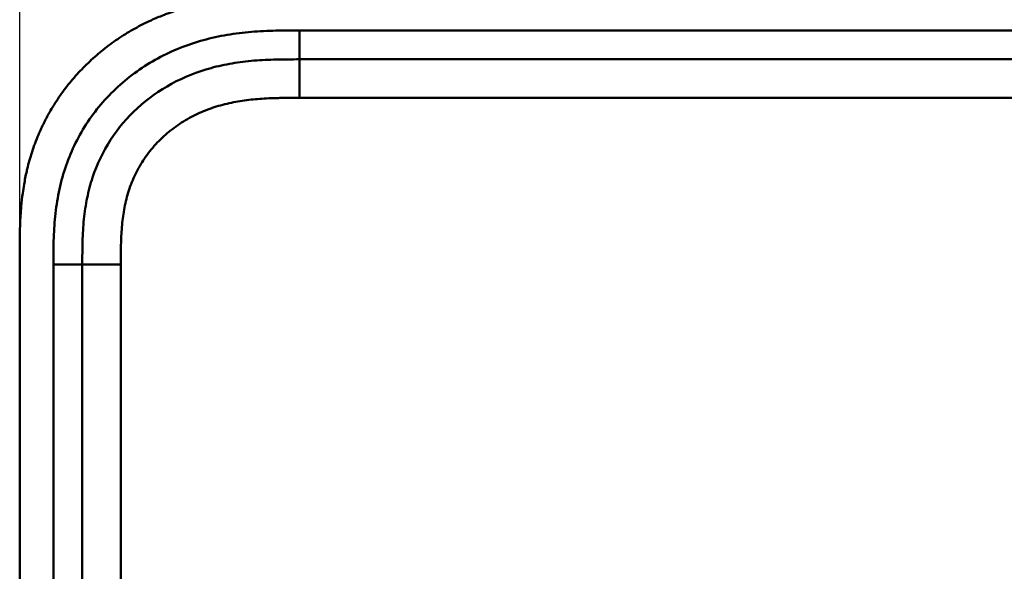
# Model space of a CAD drawing. Header units: millimetres. Extents: x 20 to 833, y 20 to 574.
# Tile 5 of 22: x 91 to 193, y 458 to 515. Entities that reach past the tile are written whole.
import ezdxf

# ---------------------------------------------------------------- set-up
doc = ezdxf.new("R2010")
doc.units = ezdxf.units.MM
doc.header["$LTSCALE"] = 2
for name, color, linetype, lineweight in [('Bemaßungen(DIN)', 7, 'Continuous', 25), ('Sichtbare Kanten(DIN)', 7, 'Continuous', 50), ('Sichtbare tangentiale Kanten(DIN)', 7, 'Continuous', 50)]:
    doc.layers.add(name, color=color, linetype=linetype, lineweight=lineweight)
doc.styles.add('STANDARD-DIN~0', font='arial.ttf')
doc.dimstyles.new('CAD-LAN', dxfattribs={"dimscale": 2, "dimtxt": 3.5, "dimasz": 2.5, "dimexe": 3.175, "dimexo": 0, "dimgap": 0.8, "dimtad": 1, "dimrnd": 1e-08, "dimtxsty": 'STANDARD-DIN~0', "dimcen": 0.09, "dimdle": 10, "dimclrd": 250, "dimclre": 250, "dimclrt": 250, "dimadec": 0, "dimazin": 2, "dimtfac": 1, "dimtmove": 0, "dimatfit": 3, "dimfxl": 1, "dimtolj": 1, "dimtzin": 0, "dimlwd": 25, "dimlwe": 25, "dimarcsym": 0})

# ---------------------------------------------------------------- blocks, each defined once
blk = doc.blocks.new('*D21')
at = {"layer": 'Bemaßungen(DIN)', "color": 250, "linetype": 'Continuous', "lineweight": 25, "true_color": 0x3f3f3f, "transparency": 16777216}
for p, q in [((91.25, 490.66), (91.25, 541.01)), ((305.25, 490.66), (305.25, 541.01)), ((300.25, 534.66), (96.25, 534.66))]:
    blk.add_line(p, q, dxfattribs=at)
at = {"layer": 'Bemaßungen(DIN)', "color": 250, "linetype": 'Continuous', "true_color": 0x3f3f3f, "transparency": 16777216}
for points in [[(96.25, 535.49), (96.25, 533.82), (91.25, 534.66)], [(300.25, 535.49), (300.25, 533.82), (305.25, 534.66)]]:
    blk.add_solid(points, dxfattribs=at)
at = {"layer": 'Defpoints', "color": 0, "linetype": 'Continuous', "transparency": 16777216}
for p in [(91.25, 534.66), (91.25, 490.66), (305.25, 490.66)]:
    blk.add_point(p, dxfattribs=at)
at = {"layer": 'Bemaßungen(DIN)', "color": 250, "linetype": 'Continuous', "lineweight": 25, "true_color": 0x3f3f3f, "transparency": 16777216, "insert": (190.47, 543.29), "char_height": 7, "attachment_point": 1, "style": 'STANDARD-DIN~0'}
blk.add_mtext('\\A1;214', dxfattribs=at)

msp = doc.modelspace()

# ---------------------------------------------------------------- linework, layer by layer
at = {"layer": 'Sichtbare Kanten(DIN)'}
for p, q in [((265.21, 510.943), (120.286, 510.943)), ((91.248, 490.658), (91.248, 299.227)), ((97.748, 489.658), (97.748, 300.227))]:
    msp.add_line(p, q, dxfattribs=at)
for points, knots in [([(119.287, 517.443), (118.689, 517.443), (117.638, 517.442), (116.427, 517.417), (115.514, 517.382), (114.904, 517.349), (114.142, 517.295), (113.531, 517.24), (112.768, 517.157), (112.157, 517.077), (111.242, 516.936), (110.331, 516.766), (109.125, 516.488), (108.228, 516.24), (107.34, 515.959), (106.754, 515.755), (105.882, 515.425), (105.023, 515.062), (103.762, 514.457), (102.673, 513.853), (101.358, 513.02), (100.347, 512.292), (99.139, 511.309), (98.221, 510.464), (97.141, 509.341), (96.333, 508.389), (95.398, 507.141), (94.714, 506.095), (94.021, 504.872), (93.603, 504.034), (93.22, 503.179), (92.983, 502.601), (92.71, 501.871), (92.51, 501.279), (92.284, 500.534), (92.121, 499.933), (91.903, 499.026), (91.721, 498.112), (91.533, 496.887), (91.431, 495.967), (91.356, 495.049), (91.318, 494.437), (91.284, 493.674), (91.266, 493.066), (91.254, 492.309), (91.248, 491.556), (91.248, 490.957), (91.248, 490.658)], [0.00000945, 0.00000945, 0.00000945, 0.00000945, 0.04167564, 0.07292528, 0.08334182, 0.10417491, 0.11459146, 0.13542455, 0.1458411, 0.16667419, 0.17709074, 0.20834038, 0.22917347, 0.26042311, 0.27083965, 0.29167275, 0.30208929, 0.33333893, 0.35417202, 0.39583821, 0.4166713, 0.45833749, 0.47917058, 0.52083676, 0.54166985, 0.58333604, 0.60416913, 0.64583532, 0.66666841, 0.69791805, 0.70833459, 0.72916769, 0.73958423, 0.76041733, 0.77083387, 0.79166696, 0.80208351, 0.83333315, 0.85416624, 0.88541588, 0.89583243, 0.91666552, 0.92708206, 0.94791516, 0.9583317, 0.9791648, 0.99999789, 0.99999789, 0.99999789, 0.99999789]), ([(120.286, 510.943), (119.481, 510.943), (117.885, 510.941), (115.548, 510.834), (113.282, 510.558), (110.365, 509.92), (106.931, 508.558), (103.347, 506.015), (100.516, 502.673), (98.957, 499.394), (98.21, 496.565), (97.88, 494.348), (97.749, 492.042), (97.748, 490.458), (97.748, 489.658)], [18.3883596, 18.3883596, 18.3883596, 18.3883596, 18.6318617, 18.875363, 19.1188643, 19.3623656, 19.8493681, 20.3363707, 20.8233732, 21.3103757, 21.553877, 21.7973783, 22.0408796, 22.2843823, 22.2843823, 22.2843823, 22.2843823])]:
    msp.add_open_spline(points, degree=3, knots=knots, dxfattribs=at)
at = {"layer": 'Sichtbare tangentiale Kanten(DIN)'}
for p, q in [((120.286, 513.943), (265.21, 513.943)), ((120.286, 510.943), (120.286, 513.943)), ((120.286, 506.943), (120.286, 510.943)), ((265.21, 506.943), (120.286, 506.943)), ((94.748, 300.227), (94.748, 489.658)), ((97.748, 489.658), (94.748, 489.658)), ((101.748, 489.658), (97.748, 489.658)), ((101.748, 489.658), (101.748, 300.227))]:
    msp.add_line(p, q, dxfattribs=at)
for points, knots in [([(94.748, 489.658), (94.748, 490.458), (94.749, 492.105), (94.89, 494.639), (95.263, 497.162), (96.13, 500.452), (97.968, 504.32), (101.301, 508.253), (105.493, 511.224), (109.471, 512.798), (112.788, 513.521), (115.31, 513.828), (117.834, 513.942), (119.481, 513.943), (120.286, 513.943)], [18.388359, 18.388359, 18.388359, 18.388359, 18.6318621, 18.8753634, 19.1188646, 19.3623659, 19.8493685, 20.336371, 20.8233735, 21.3103761, 21.5538774, 21.7973786, 22.0408799, 22.2843826, 22.2843826, 22.2843826, 22.2843826]), ([(120.286, 506.943), (120.122, 506.943), (119.959, 506.943), (119.795, 506.943), (119.353, 506.942), (118.91, 506.94), (118.467, 506.934), (118.315, 506.932), (118.163, 506.929), (118.01, 506.925), (117.934, 506.924), (117.858, 506.922), (117.782, 506.92), (117.706, 506.918), (117.63, 506.915), (117.55, 506.913), (117.24, 506.903), (116.946, 506.89), (116.64, 506.872), (116.633, 506.872), (116.625, 506.871), (116.618, 506.871), (116.001, 506.835), (115.413, 506.783), (114.82, 506.707), (114.81, 506.706), (114.801, 506.705), (114.792, 506.704), (114.192, 506.626), (113.6, 506.525), (113.01, 506.394), (113.005, 506.393), (112.999, 506.392), (112.994, 506.39), (112.395, 506.256), (111.798, 506.09), (111.219, 505.892), (111.215, 505.891), (111.212, 505.89), (111.209, 505.888), (110.622, 505.687), (110.041, 505.449), (109.482, 505.176), (108.923, 504.903), (108.378, 504.593), (107.859, 504.249), (107.339, 503.904), (106.841, 503.523), (106.373, 503.111), (105.903, 502.697), (105.458, 502.245), (105.052, 501.769), (104.648, 501.294), (104.275, 500.786), (103.944, 500.258), (103.615, 499.733), (103.321, 499.18), (103.072, 498.615), (102.825, 498.056), (102.616, 497.473), (102.446, 496.884), (102.445, 496.88), (102.444, 496.876), (102.442, 496.872), (102.276, 496.294), (102.148, 495.707), (102.049, 495.113), (102.048, 495.104), (102.047, 495.095), (102.045, 495.086), (101.949, 494.497), (101.883, 493.908), (101.837, 493.291), (101.836, 493.284), (101.836, 493.276), (101.835, 493.269), (101.813, 492.964), (101.797, 492.67), (101.785, 492.369), (101.772, 492.059), (101.764, 491.75), (101.758, 491.442), (101.748, 490.846), (101.748, 490.251), (101.748, 489.658)], [0, 0, 0, 0, 0.0490671, 0.0490671, 0.0490671, 0.1818725, 0.1818725, 0.1818725, 0.2275822, 0.2275822, 0.2275822, 0.2504376, 0.2504376, 0.2504376, 0.2732931, 0.2732931, 0.2732931, 0.3625526, 0.3625526, 0.3625526, 0.3647147, 0.3647147, 0.3647147, 0.5447737, 0.5447737, 0.5447737, 0.5475879, 0.5475879, 0.5475879, 0.7297386, 0.7297386, 0.7297386, 0.7313885, 0.7313885, 0.7313885, 0.9165146, 0.9165146, 0.9165146, 0.9175992, 0.9175992, 0.9175992, 1.1050076, 1.1050076, 1.1050076, 1.2924792, 1.2924792, 1.2924792, 1.4799717, 1.4799717, 1.4799717, 1.6686885, 1.6686885, 1.6686885, 1.8566662, 1.8566662, 1.8566662, 2.0435313, 2.0435313, 2.0435313, 2.2286199, 2.2286199, 2.2286199, 2.2299464, 2.2299464, 2.2299464, 2.4117448, 2.4117448, 2.4117448, 2.4144628, 2.4144628, 2.4144628, 2.594816, 2.594816, 2.594816, 2.5970115, 2.5970115, 2.5970115, 2.6862568, 2.6862568, 2.6862568, 2.7781066, 2.7781066, 2.7781066, 2.9561096, 2.9561096, 2.9561096, 2.9561096])]:
    msp.add_open_spline(points, degree=3, knots=knots, dxfattribs=at)

# ---------------------------------------------------------------- dimensions: what is measured, and where the dimension line sits
at = {"layer": 'Bemaßungen(DIN)', "color": 250, "linetype": 'Continuous', "lineweight": 25, "true_color": 0x3f3f3f}
dim = msp.add_linear_dim(base=(91.248, 534.658), p1=(305.248, 490.658), p2=(91.248, 490.658), angle=180, dimstyle='CAD-LAN', override={"dimgap": 0.8, "dimdec": 2, "dimtol": 0, "dimlim": 0, "dimtp": 0, "dimtm": 0, "dimtdec": 2, "dimtofl": 0, "dimatfit": 1}, dxfattribs=at)
dim.commit()
dim.dimension.update_dxf_attribs({"geometry": '*D21', "text_midpoint": (198.248, 534.658), "dimtype": 160})

doc.saveas('drawing.dxf')
